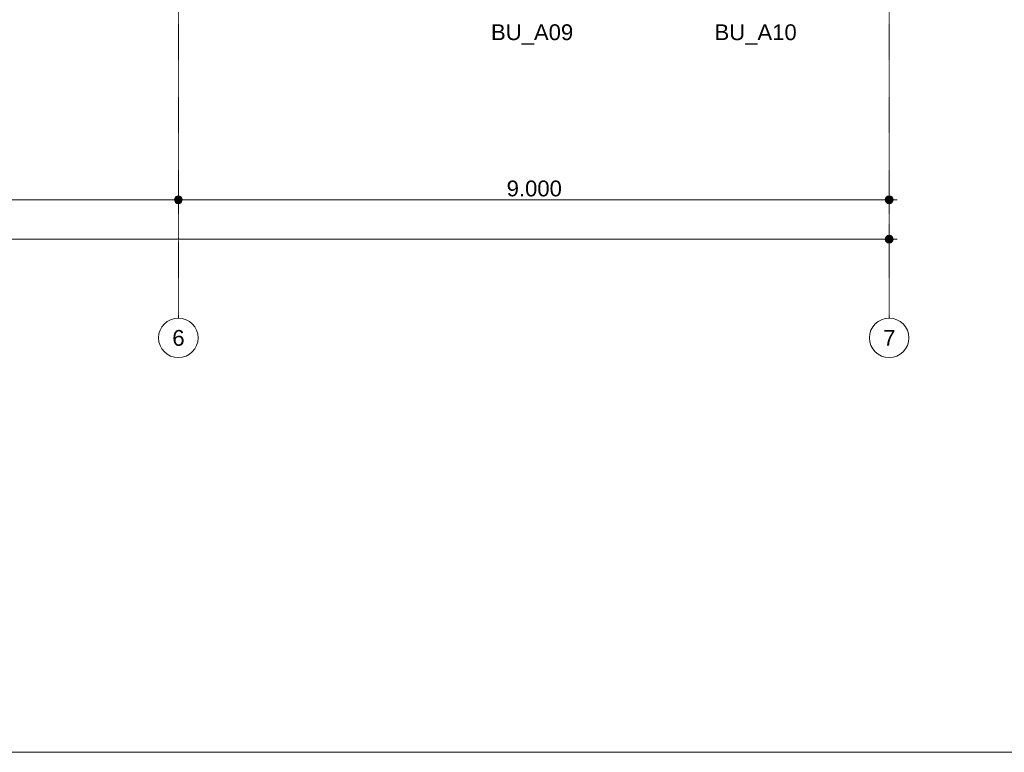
# Model space of a CAD drawing. Extents: x 0 to 92550, y 0 to 59400.
# Tile 47 of 87: x 48730 to 61197, y 1000 to 10281. Entities that reach past the tile are written whole.
import ezdxf
from ezdxf.xclip import XClip

# ---------------------------------------------------------------- set-up
doc = ezdxf.new("R2010")
doc.units = 0
doc.header["$MEASUREMENT"] = 0
doc.header["$XCLIPFRAME"] = 0
doc.linetypes.add('Streep-punt fijn', pattern=[1251.000023, 626.000023, -312.5, 0, -312.5])
for name, color, linetype in [('ZZ 41 Buitenwandafwerking gevelhout', 7, 'Continuous'), ('ZZ A Stramien', 7, 'Continuous'), ('ZZ Maatvoering 1_ 50_100', 7, 'Continuous')]:
    doc.layers.add(name, color=color, linetype=linetype)
doc.styles.add('GENERATED_STYLE_1', font='arial.ttf')

# ---------------------------------------------------------------- blocks, each defined once
blk = doc.blocks.new('Drawing_1_1', base_point=(5739, 6500))
at = {"layer": 'ZZ Maatvoering 1_ 50_100', "linetype": 'Continuous', "lineweight": 0, "true_color": 0x000000}
for points in [[(50689, 8000), (50693, 7981), (50704, 7965), (50720, 7954), (50739, 7950), (50758, 7954), (50774, 7965), (50785, 7981), (50789, 8000), (50785, 8019), (50774, 8035), (50758, 8046), (50739, 8050), (50720, 8046), (50704, 8035), (50693, 8019)], [(59689, 8000), (59693, 7981), (59704, 7965), (59720, 7954), (59739, 7950), (59758, 7954), (59774, 7965), (59785, 7981), (59789, 8000), (59785, 8019), (59774, 8035), (59758, 8046), (59739, 8050), (59720, 8046), (59704, 8035), (59693, 8019)], [(59689, 7500), (59693, 7481), (59704, 7465), (59720, 7454), (59739, 7450), (59758, 7454), (59774, 7465), (59785, 7481), (59789, 7500), (59785, 7519), (59774, 7535), (59758, 7546), (59739, 7550), (59720, 7546), (59704, 7535), (59693, 7519)]]:
    blk.add_hatch(color=18, dxfattribs=at).paths.add_polyline_path(points)
at = {"layer": 'ZZ A Stramien', "color": 7, "linetype": 'Streep-punt fijn', "lineweight": 9, "ltscale": 0.01}
for p, q in [((50739, 6500), (50739, 52900)), ((59739, 6500), (59739, 52900))]:
    blk.add_line(p, q, dxfattribs=at)
at = {"layer": 'ZZ A Stramien', "color": 7, "linetype": 'Continuous', "lineweight": 9, "ltscale": 0.01}
for centre in [(50739, 6250), (59739, 6250)]:
    blk.add_circle(centre, 250, dxfattribs=at)
at = {"layer": 'ZZ A Stramien', "color": 7, "linetype": 'Streep-punt fijn', "lineweight": 9, "ltscale": 0.01}
for p in [(50739, 6500), (50739, 6500), (50739, 6500), (59739, 6500), (59739, 6500), (59739, 6500)]:
    blk.add_point(p, dxfattribs=at)
at = {"layer": 'ZZ Maatvoering 1_ 50_100', "color": 7, "linetype": 'Continuous', "lineweight": 5, "ltscale": 0.01}
for p, q in [((50739, 8050), (50739, 8188)), ((59739, 8050), (59739, 8188)), ((43289, 8000), (50689, 8000)), ((50789, 8000), (59689, 8000)), ((59789, 8000), (59839, 8000)), ((50739, 7813), (50739, 7950)), ((59739, 7813), (59739, 7950)), ((59739, 7550), (59739, 7687)), ((10339, 7500), (59689, 7500)), ((59789, 7500), (59839, 7500)), ((59739, 7312), (59739, 7450))]:
    blk.add_line(p, q, dxfattribs=at)
for centre in [(50739, 8000), (59739, 8000), (59739, 7500)]:
    blk.add_circle(centre, 50, dxfattribs=at)
at = {"layer": 'ZZ 41 Buitenwandafwerking gevelhout', "color": 7, "linetype": 'Continuous', "lineweight": 5, "char_height": 200, "attachment_point": 1, "style": 'GENERATED_STYLE_1'}
for s, insert in [('\\A1;{\\pql;\\fArial|b0|i0|c0|p0;\\W1.000000;BU_A09}', (54698, 10222)), ('\\A1;{\\pql;\\fArial|b0|i0|c0|p0;\\W1.000000;BU_A10}', (57528, 10222))]:
    blk.add_mtext(s, dxfattribs=dict(at, insert=insert))
at = {"layer": 'ZZ A Stramien', "color": 7, "linetype": 'Continuous', "lineweight": 5, "char_height": 200, "attachment_point": 1, "style": 'GENERATED_STYLE_1'}
for s, insert in [('\\A1;{\\pql;\\pt0;\\fArial|b0|i0|c0|p0;\\W1.000000;6}', (50663, 6350)), ('\\A1;{\\pql;\\pt0;\\fArial|b0|i0|c0|p0;\\W1.000000;7}', (59663, 6350))]:
    blk.add_mtext(s, dxfattribs=dict(at, insert=insert))
at = {"layer": 'ZZ Maatvoering 1_ 50_100', "color": 7, "linetype": 'Continuous', "lineweight": 5, "insert": (54896, 8040), "char_height": 200, "width": 686.38, "attachment_point": 7, "style": 'GENERATED_STYLE_1'}
blk.add_mtext('\\A1;{\\pql;\\fArial|b0|i0|c0|p0;\\W1.000000;9.000}', dxfattribs=at)

msp = doc.modelspace()

# ---------------------------------------------------------------- block references
at = {"color": 7, "linetype": 'Continuous', "lineweight": 25, "ltscale": 0.01}
ref = msp.add_blockref('Drawing_1_1', (5739, 6500), dxfattribs=at)
XClip(ref).set_block_clipping_path([(1000, 1000), (66950, 58400)])

# ---------------------------------------------------------------- next in the draw order: linework, layer by layer
at = {"color": 7, "linetype": 'Continuous', "lineweight": 15, "ltscale": 0.01, "flags": 128}
msp.add_lwpolyline([(1000, 58400), (83100, 58400), (83100, 1000), (1000, 1000)], close=True, dxfattribs=at)

doc.saveas('drawing.dxf')
